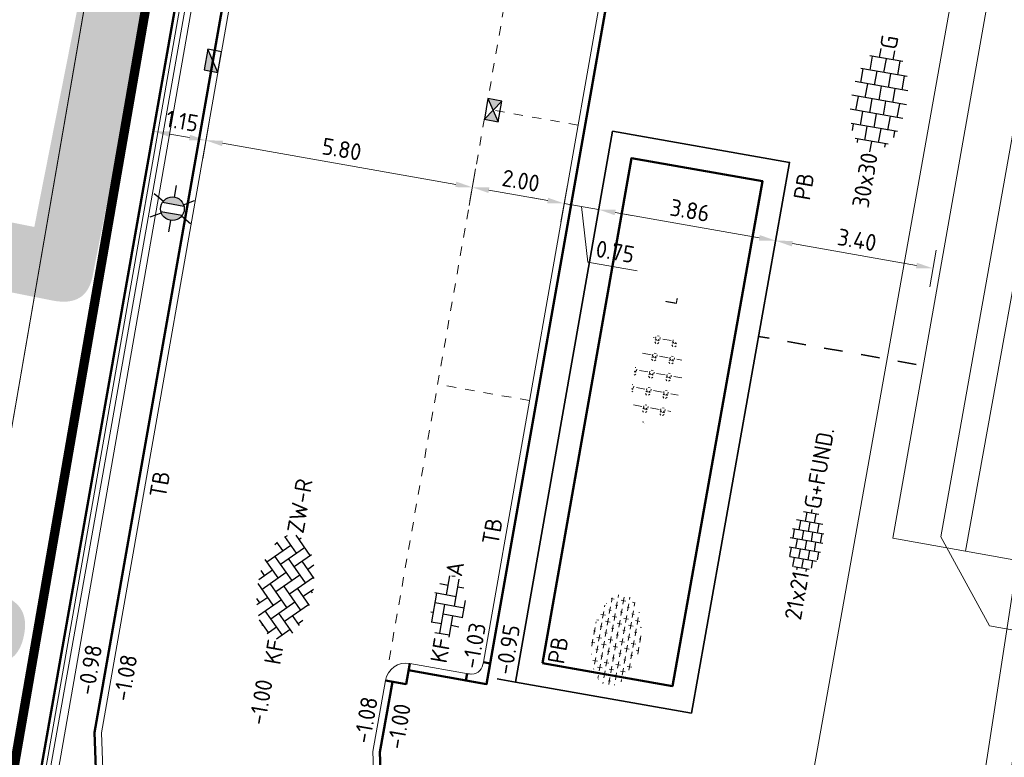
# Model space of a CAD drawing. Header units: metres. Extents: x 2514 to 227642, y 1683 to 852646.
# Tile 14 of 256: x 113521 to 113542, y 426357 to 426372. Entities that reach past the tile are written whole.
import ezdxf
from ezdxf.enums import TextEntityAlignment as Align
from ezdxf.lldxf.tags import DXFTag

# ---------------------------------------------------------------- set-up
doc = ezdxf.new("R2010")
doc.units = ezdxf.units.M
for name, pattern in [('VW-1-1_STREEP', [2, 1, -1]), ('XX-CENTER', [8, 5, -1, 1, -1]), ('ZZ-HIDDEN-SO', [4, 2, -2])]:
    doc.linetypes.add(name, pattern=pattern)
doc.layers.get('Defpoints').update_dxf_attribs({"color": 244, "lineweight": 35})
for name, color, linetype, lineweight in [('B-WE-GR-BEPLANTING_CULTUUR_HEESTERS-GV', 252, 'Continuous', 18), ('B-WE-GR-GROENVOORZIENING-GV', 252, 'Continuous', 18), ('B-WE-GR-HAAG-G', 94, 'GR-HAAG1', 13), ('B-WE-KG-GRENS_PERCEEL-GV', 252, 'KG-PERCEEL', 18), ('B-WE-OG-BEBOUWING_STRAATNAAM-T1000', 2, 'Continuous', 35), ('B-WE-VH-VERHARDING_OPEN-GV', 252, 'Continuous', 18), ('N-WE-GR-HEESTER-S', 94, 'Continuous', 13), ('N-WE-IE-MEUBILAIR_WEGMEUBILAIR_LICHTMAST-S', 7, 'Continuous', 25), ('N-WE-KG-WERKGRENS-G', 7, 'XX-CENTER', 35), ('N-WE-RI-HWA_KOLK-S', 150, 'Continuous', 25), ('N-WE-VH-KANTOPSLUITING-T18', 1, 'Continuous', 18), ('N-WE-VH-KANTOPSLUITING_ACHTERKANTBAND-G', 1, 'Continuous', 50), ('N-WE-VH-KANTOPSLUITING_HAVENBAND-G', 2, 'Continuous', 35), ('N-WE-VH-KANTOPSLUITING_OPSLUITBAND_100X200-G', 1, 'Continuous', 18), ('N-WE-VH-KANTOPSLUITING_TROTTOIRBAND_130 150-G', 2, 'Continuous', 13), ('N-WE-VH-M', 7, 'Continuous', 18), ('N-WE-VH-MATERIAALGRENS-G', 7, 'ZZ-HIDDEN-SO', 35), ('N-WE-VH-NAP-T18', 1, 'Continuous', 18), ('N-WE-VH-VERHARDING_BETONSTRAATSTEEN-S', 1, 'Continuous', 25), ('N-WE-VH-VERHARDING_STRAATBAKSTEEN-S', 1, 'Continuous', 5), ('N-WE-VH-VERHARDING_TEGEL-S', 1, 'Continuous', 25), ('N-WE-VW-MARKERING_LANGS_STREEP_11_010-G', 7, 'VW-1-1_STREEP', 13)]:
    doc.layers.add(name, color=color, linetype=linetype, lineweight=lineweight)
doc.layers.add('N-WE-GR-BEPLANTING_CULTUUR_BOSPLANTSOEN-S', color=7, linetype='Continuous', lineweight=13, true_color=0x009926)
doc.styles.add('ISO', font='NLCS-ISO.ttf')
doc.styles.add('NLCS-ISO', font='NLCS-ISO.ttf', dxfattribs={"height": 1.8})
doc.styles.add('NLCS-ISO-M200-T18', font='NLCS-ISO.ttf', dxfattribs={"height": 0.36})
doc.styles.add('NLCS-ISO-M200-T35', font='NLCS-ISO.ttf', dxfattribs={"height": 0.7000000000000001})
doc.styles.get("Standard").update_dxf_attribs({"font": 'romans'})
doc.linetypes.add('GR-HAAG1', pattern='A,6,[176,NLCS.SHX,S=0.125,R=0,X=0,Y=0],-2', length=8)
tags = doc.linetypes.add('KG-PERCEEL', pattern='A,5.5,-2,["P",Standard,S=1.8,R=0,X=-0.5,Y=-0.9],-2,5.5,-2,[5,NLCS.SHX,S=0.75,R=0,X=0,Y=0],-2', length=19).pattern_tags.tags
tags[6] = DXFTag(74, 10)
doc.dimstyles.new('NLCS-M200-T18-PIJL_L2_H1', dxfattribs={"dimscale": 0.2, "dimtxt": 2.5, "dimasz": 1.8, "dimexe": 2, "dimexo": 2, "dimgap": 0.7, "dimtad": 1, "dimzin": 0, "dimdsep": 46, "dimtxsty": 'NLCS-ISO-M200-T18', "dimcen": 0, "dimdle": 2, "dimclrd": 256, "dimclre": 256, "dimclrt": 1, "dimadec": 1, "dimazin": 0, "dimtfac": 1, "dimtdec": 3, "dimtofl": 0, "dimtmove": 0, "dimatfit": 3, "dimfxl": 2, "dimfxlon": 1, "dimtfillclr": 256, "dimtolj": 1, "dimtzin": 0, "dimlwd": -1, "dimlwe": -1, "dimarcsym": 0})

# ---------------------------------------------------------------- blocks, each defined once
blk = doc.blocks.new('SVH-BSS_KEIFORMAAT_KEPER-SO')
at = {"ltscale": 0.1}
for p, q in [((-3.597206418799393, 2.112282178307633), (-1.484924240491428, -2.747801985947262e-13)), ((-2.477046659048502, 2.477046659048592), (-1.484924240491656, 1.484924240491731)), ((-2.227386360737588, 0.7424621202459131), (-0.2128896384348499, 2.756958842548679)), ((-2.227386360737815, 2.227386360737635), (-1.846044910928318, 2.608727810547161)), ((-0.7424621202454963, 2.227386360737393), (1.484924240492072, -2.321476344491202e-13)), ((0.2160084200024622, 2.753840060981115), (1.484924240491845, 1.484924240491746)), ((0.742462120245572, 2.227386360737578), (1.196639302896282, 2.681563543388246)), ((0.7424621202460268, 0.7424621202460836), (2.445993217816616, 2.445993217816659)), ((2.227386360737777, 2.22738636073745), (4.454772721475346, -1.753042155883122e-13)), ((-5.197234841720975, 0.7424621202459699), (-4.025666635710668, 1.914030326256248)), ((-5.197234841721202, -0.7424621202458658), (-2.969848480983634, 1.48492424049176)), ((-4.564991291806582, 1.595142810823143), (-4.454772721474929, 1.484924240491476)), ((-2.227386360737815, -0.7424621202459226), (-2.463584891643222e-13, 1.484924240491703)), ((0.7424621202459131, -0.7424621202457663), (2.969848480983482, 1.48492424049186)), ((3.7123106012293, 0.7424621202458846), (4.50164561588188, 1.531797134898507)), ((4.221158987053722, 1.718537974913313), (4.45477272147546, 1.484924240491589)), ((-5.336050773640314, 0.881278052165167), (-4.454772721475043, -7.582823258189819e-14)), ((-4.812064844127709, -1.842216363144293), (-2.969848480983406, 3.785860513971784e-14)), ((-3.712310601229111, 0.7424621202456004), (-1.484924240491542, -1.484924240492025)), ((-2.227386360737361, -2.227386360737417), (2.083888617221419e-13, 2.083888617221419e-13)), ((-0.7424621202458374, 0.7424621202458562), (1.484924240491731, -1.48492424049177)), ((0.7424621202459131, -2.227386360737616), (2.969848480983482, 9.43689570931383e-15)), ((2.227386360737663, 0.7424621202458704), (4.454772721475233, -1.484924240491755)), ((3.7123106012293, -0.7424621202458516), (5.246882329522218, 0.7921096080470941)), ((5.197234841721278, 0.7424621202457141), (5.392160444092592, 0.5475365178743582)), ((-5.734817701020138, -0.2048792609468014), (-4.454772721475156, -1.484924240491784)), ((-3.712310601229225, -0.742462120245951), (-1.484924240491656, -2.969848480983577)), ((-0.74246212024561, -0.74246212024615), (1.484924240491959, -2.969848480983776)), ((2.227386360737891, -0.7424621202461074), (3.843627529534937, -2.358703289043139)), ((3.712310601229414, -2.227386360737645), (5.574234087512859, -0.3654628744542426)), ((5.197234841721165, -0.7424621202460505), (5.40549668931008, -0.950723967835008)), ((-3.894231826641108, -2.40930758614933), (-2.969848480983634, -1.484924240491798)), ((-1.594092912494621, -3.079017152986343), (9.470202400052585e-14, -1.484924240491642)), ((1.364972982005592, -3.089799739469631), (2.969848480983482, -1.484924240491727)), ((-3.712310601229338, -2.227386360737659), (-3.270758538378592, -2.668938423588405)), ((-0.7424621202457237, -2.227386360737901), (0.2141389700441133, -3.18398745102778)), ((-0.2171522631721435, -3.18700074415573), (9.470202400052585e-14, -2.969848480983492)), ((2.22738636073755, -2.227386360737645), (2.78091825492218, -2.780918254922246))]:
    blk.add_line(p, q, dxfattribs=at)
at = {"style": 'NLCS-ISO'}
blk.add_attdef('FORMAAT', text='', height=1.8, dxfattribs=at).set_placement((-5.834817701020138, -0.2150483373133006), align=Align.MIDDLE_RIGHT)
blk.add_attdef('KLEUR', text='', height=1.8, dxfattribs=at).set_placement((5.824648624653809, -0.2150483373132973), align=Align.MIDDLE_LEFT)
at = {"style": 'NLCS-ISO', "flags": 1}
blk.add_attdef('FUNCTIE', text='', height=1.8, dxfattribs=at).set_placement((0.1159930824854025, -3.584775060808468), align=Align.MIDDLE_CENTER)
blk = doc.blocks.new('SVH-TEGEL_300X300_DUN_HALFST-SO')
for p, q in [((-3.698147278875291, 2.25), (-2.999999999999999, 2.25)), ((-2.999999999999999, -2.520600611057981), (-2.999999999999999, 2.520600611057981)), ((-1.499999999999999, -2.866499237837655), (-1.499999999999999, 2.866499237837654)), ((-1.499999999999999, 2.25), (0, 2.25)), ((1.110223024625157e-15, -2.972868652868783), (1.110223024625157e-15, 2.972868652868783)), ((1.500000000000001, -2.866499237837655), (1.500000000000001, 2.866499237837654)), ((1.5, 2.25), (3, 2.25)), ((3, -2.520600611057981), (3, 2.520600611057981)), ((-4.885117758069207, 1.5), (-4.499999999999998, 1.5)), ((-4.499999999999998, -1.80215890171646), (-4.499999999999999, 1.80215890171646)), ((-2.999999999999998, 1.5), (-1.499999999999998, 1.5)), ((2.220446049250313e-15, 1.5), (1.500000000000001, 1.5)), ((3.000000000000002, 1.5), (4.500000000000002, 1.5)), ((4.500000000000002, -1.80215890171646), (4.5, 1.80215890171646)), ((-5.658165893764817, 0), (-4.5, 0)), ((-4.499999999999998, 0.7500000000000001), (-2.999999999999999, 0.7500000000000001)), ((-2.999999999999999, 0), (-1.499999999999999, 0)), ((-1.499999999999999, 0.7500000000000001), (1.110223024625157e-15, 0.7500000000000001)), ((0, 0), (1.500000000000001, 0)), ((1.500000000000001, 0.7500000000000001), (3, 0.7500000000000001)), ((3, 0), (4.500000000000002, 0)), ((4.500000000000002, 0.7500000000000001), (5.47514610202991, 0.7500000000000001)), ((-4.5, -0.7500000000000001), (-3, -0.7500000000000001)), ((-1.5, -0.7500000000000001), (0, -0.7500000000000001)), ((1.499999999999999, -0.7500000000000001), (3, -0.7500000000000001)), ((4.5, -0.7500000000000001), (5.47514610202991, -0.7500000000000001)), ((-4.885117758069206, -1.5), (-4.5, -1.5)), ((-2.999999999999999, -1.5), (-1.499999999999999, -1.5)), ((1.110223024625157e-15, -1.5), (1.500000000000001, -1.5)), ((3, -1.5), (4.500000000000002, -1.5)), ((-3.69814727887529, -2.25), (-2.999999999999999, -2.25)), ((-1.499999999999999, -2.25), (1.110223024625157e-15, -2.25)), ((1.500000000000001, -2.25), (3, -2.25))]:
    blk.add_line(p, q)
at = {"style": 'NLCS-ISO'}
blk.add_attdef('FORMAAT', text='', height=1.8, dxfattribs=at).set_placement((-5.758165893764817, 0), align=Align.MIDDLE_RIGHT)
blk.add_attdef('KLEUR', text='', height=1.8, dxfattribs=at).set_placement((5.57514610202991, 0), align=Align.MIDDLE_LEFT)
at = {"style": 'NLCS-ISO', "flags": 1}
blk.add_attdef('FUNCTIE', text='', height=1.8, dxfattribs=at).set_placement((0.1159930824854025, -3.584775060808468), align=Align.MIDDLE_CENTER)
blk = doc.blocks.new('SGR-BOSPLANTSOEN-SO')
at = {"ltscale": 0.1}
h = blk.add_hatch(dxfattribs=at)
h.set_pattern_fill('GR-BOSPLANTSOEN', color=256, scale=0.25, style=0, pattern_type=2)
h.set_pattern_definition([(0, (-1.980358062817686, -1.040504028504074), (0.25, 0.25), [0.3, -0.2]), (90, (-1.830358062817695, -1.140504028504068), (-1, 6.123233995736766e-17), [0.2, -0.3]), (90, (-1.580358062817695, -0.8905040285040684), (-1, 6.123233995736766e-17), [0.2, -0.3]), (90, (-1.330358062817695, -1.090504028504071), (-1, 6.123233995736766e-17), [0.1, -0.4]), (90, (-1.080358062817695, -0.8405040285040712), (-1, 6.123233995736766e-17), [0.1, -0.4])])
edge = h.paths.add_edge_path()
edge.add_ellipse((0, 0), major_axis=(1.980358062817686, 0), ratio=0.5254120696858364, start_angle=0, end_angle=360, ccw=False)
at = {"ltscale": 0.1, "style": 'NLCS-ISO'}
blk.add_attdef('TYPE', text='', height=0.5, dxfattribs=at).set_placement((3.470943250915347, -0.01606055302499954), align=Align.MIDDLE_CENTER)
blk = doc.blocks.new('SGR-HEESTERS-SO')
at = {"ltscale": 0.1}
h = blk.add_hatch(dxfattribs=at)
h.set_pattern_fill('GR-HEESTERS', color=256, scale=0.1, style=0, pattern_type=2)
h.set_pattern_definition([(0, (-2.018678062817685, -1.134114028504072), (0, 0.75), [0.07663900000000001, -0.6733610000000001]), (45, (-1.942038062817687, -1.134114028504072), (4.440892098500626e-17, 0.7499998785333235), [0.078192, -0.9824680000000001]), (90, (-1.886748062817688, -1.078824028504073), (-0.75, 4.592425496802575e-17), [0.07663900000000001, -0.6733610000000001]), (135, (-1.886748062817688, -1.002184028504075), (-0.7499998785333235, 4.440892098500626e-17), [0.078192, -0.9824680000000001]), (180, (-1.942038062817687, -0.9468940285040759), (-9.184850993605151e-17, -0.75), [0.07663900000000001, -0.6733610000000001]), (225, (-2.018678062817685, -0.9468940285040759), (-1.332267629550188e-16, -0.7499998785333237), [0.078192, -0.9824680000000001]), (270, (-2.073968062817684, -1.002184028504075), (0.75, -1.377727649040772e-16), [0.07663900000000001, -0.6733610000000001]), (315, (-2.073968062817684, -1.078824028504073), (0.7499998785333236, -1.776356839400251e-16), [0.078192, -0.9824680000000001]), (90, (-1.980358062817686, -1.227004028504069), (-0.75, 4.592425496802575e-17), [0.3744400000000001, -0.37546])])
edge = h.paths.add_edge_path()
edge.add_ellipse((0, 0), major_axis=(1.980358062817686, 0), ratio=0.5254120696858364, start_angle=0, end_angle=360, ccw=False)
at = {"ltscale": 0.1, "style": 'NLCS-ISO'}
blk.add_attdef('TYPE', text='', height=0.5, dxfattribs=at).set_placement((3.470943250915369, -0.01606055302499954), align=Align.MIDDLE_CENTER)
blk = doc.blocks.new('SVH-BSS_KEIFORMAAT_ELLEBOOG_KL-SO-flat-2')
at = {"layer": 'N-WE-VH-VERHARDING_BETONSTRAATSTEEN-S', "ltscale": 0.2}
for p, q in [((-0.03160158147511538, 0.2651760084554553), (0.03907270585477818, 0.6665453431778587)), ((0.08225017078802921, 0.6715900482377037), (0.1520953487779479, 0.6592915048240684)), ((-0.1772625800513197, 0.5040551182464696), (0.004815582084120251, 0.4719942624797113)), ((0.138799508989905, 0.02194059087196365), (0.2403075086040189, 0.5984189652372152)), ((0.2116338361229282, 0.4355770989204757), (0.3387737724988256, 0.4131899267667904)), ((-0.3476713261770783, -0.3188615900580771), (-0.2384198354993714, 0.3015931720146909)), ((-0.284109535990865, 0.3096383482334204), (0.1752166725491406, 0.2287588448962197)), ((-0.274836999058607, 0.09477491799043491), (0.345617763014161, -0.01447657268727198)), ((-0.1772702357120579, -0.5620970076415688), (-0.06801874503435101, 0.05835775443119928)), ((0.3092005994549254, -0.221294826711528), (0.3735629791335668, 0.1442282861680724)), ((-0.3725019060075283, -0.1012586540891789), (-0.3112541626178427, -0.1120433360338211)), ((-0.1044359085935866, -0.1484604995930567), (0.3155101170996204, -0.2224058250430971)), ((0.02144897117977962, -0.6445098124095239), (0.1023823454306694, -0.1848776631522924)), ((-0.3607128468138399, -0.3165652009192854), (-0.1408530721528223, -0.3552787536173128)), ((0.06596518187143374, -0.3916959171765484), (0.2308867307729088, -0.4207357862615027)), ((-0.2819009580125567, -0.5436733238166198), (0.02954801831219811, -0.5985141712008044))]:
    blk.add_line(p, q, dxfattribs=at)
at = {"layer": 'N-WE-VH-VERHARDING_BETONSTRAATSTEEN-S', "style": 'NLCS-ISO'}
blk.add_attdef('KLEUR', text='', height=0.3600000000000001, rotation=80.01356215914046, dxfattribs=at).set_placement((0.1177453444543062, 0.6686925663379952), align=Align.MIDDLE_LEFT)
at = {"layer": 'N-WE-VH-VERHARDING_BETONSTRAATSTEEN-S', "style": 'NLCS-ISO', "flags": 1}
blk.add_attdef('FUNCTIE', text='', height=0.3600000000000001, rotation=80.01356215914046, dxfattribs=at).set_placement((0.7101152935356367, -0.1014836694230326), align=Align.MIDDLE_CENTER)
at = {"layer": 'N-WE-VH-VERHARDING_BETONSTRAATSTEEN-S', "style": 'NLCS-ISO'}
blk.add_attdef('FORMAAT', text='', height=0.3600000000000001, rotation=80.01356215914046, dxfattribs=at).set_placement((-0.1177453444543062, -0.6686925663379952), align=Align.MIDDLE_RIGHT)
blk = doc.blocks.new('*D333')
at = {"layer": 'Defpoints', "color": 0, "transparency": 16777216}
for p in [(113531.3189453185, 426372.3849478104), (113533.2886429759, 426372.0381176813), (113532.6596469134, 426368.4659595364)]:
    blk.add_point(p, dxfattribs=at)
at = {"layer": 'N-WE-VH-M', "transparency": 16777216}
for p, q in [((113530.7593152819, 426369.206729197), (113530.6205832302, 426368.4188501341)), ((113531.0444948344, 426368.7503602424), (113532.3051013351, 426368.5283889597)), ((113532.7290129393, 426368.8598990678), (113532.5902808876, 426368.0720200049))]:
    blk.add_line(p, q, dxfattribs=at)
for points in [[(113531.0548997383, 426368.8094511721), (113531.0340899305, 426368.6912693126), (113530.6899492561, 426368.8127896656)], [(113532.315506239, 426368.5874798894), (113532.2946964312, 426368.46929803), (113532.6596469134, 426368.4659595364)]]:
    blk.add_solid(points, dxfattribs=at)
at = {"layer": 'N-WE-VH-M', "color": 1, "transparency": 16777216, "insert": (113531.7302909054, 426368.9545262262), "char_height": 0.36, "attachment_point": 5, "rotation": 350.01356215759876, "style": 'NLCS-ISO-M200-T18'}
blk.add_mtext('\\A1;2.00', dxfattribs=at)
blk = doc.blocks.new('*D334')
at = {"layer": 'Defpoints', "color": 0, "transparency": 16777216}
for p in [(113525.2959250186, 426371.6235900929), (113530.9859619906, 426370.4938881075), (113524.9780884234, 426369.8185508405)]:
    blk.add_point(p, dxfattribs=at)
at = {"layer": 'N-WE-VH-M', "transparency": 16777216}
for p, q in [((113525.0474544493, 426370.212490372), (113524.9087223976, 426369.424611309)), ((113530.3354036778, 426368.8752190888), (113525.3326340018, 426369.7561214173)), ((113530.7593152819, 426369.206729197), (113530.6205832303, 426368.418850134))]:
    blk.add_line(p, q, dxfattribs=at)
for points in [[(113525.3430389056, 426369.815212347), (113525.3222290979, 426369.6970304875), (113524.9780884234, 426369.8185508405)], [(113530.3458085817, 426368.9343100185), (113530.3249987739, 426368.8161281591), (113530.6899492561, 426368.8127896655)]]:
    blk.add_solid(points, dxfattribs=at)
at = {"layer": 'N-WE-VH-M', "color": 1, "transparency": 16777216, "insert": (113527.8895116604, 426369.6308218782), "char_height": 0.36, "attachment_point": 5, "rotation": 350.01356215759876, "style": 'NLCS-ISO-M200-T18'}
blk.add_mtext('\\A1;5.80', dxfattribs=at)
blk = doc.blocks.new('*D335')
at = {"layer": 'Defpoints', "color": 0, "transparency": 16777216}
for p in [(113524.1403650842, 426371.6924892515), (113525.274101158, 426371.4996492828), (113523.8455122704, 426370.0179781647)]:
    blk.add_point(p, dxfattribs=at)
at = {"layer": 'N-WE-VH-M', "transparency": 16777216}
for p, q in [((113523.9148782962, 426370.4119176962), (113523.7761462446, 426369.6240386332)), ((113525.0474544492, 426370.2124903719), (113524.9087223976, 426369.4246113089)), ((113524.6235428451, 426369.8809802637), (113524.2000578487, 426369.9555487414))]:
    blk.add_line(p, q, dxfattribs=at)
for points in [[(113524.2104627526, 426370.0146396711), (113524.1896529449, 426369.8964578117), (113523.8455122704, 426370.0179781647)], [(113524.633947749, 426369.9400711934), (113524.6131379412, 426369.821889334), (113524.9780884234, 426369.8185508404)]]:
    blk.add_solid(points, dxfattribs=at)
at = {"layer": 'N-WE-VH-M', "color": 1, "transparency": 16777216, "insert": (113524.4672931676, 426370.2334161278), "char_height": 0.36, "attachment_point": 5, "rotation": 350.01356215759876, "style": 'NLCS-ISO-M200-T18'}
blk.add_mtext('\\A1;1.15', dxfattribs=at)
blk = doc.blocks.new('*D336')
at = {"layer": 'Defpoints', "color": 0, "transparency": 16777216}
for p in [(113533.2886429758, 426372.0381176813), (113533.6942962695, 426370.0169966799), (113533.398283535, 426368.335898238)]:
    blk.add_point(p, dxfattribs=at)
at = {"layer": 'N-WE-VH-M', "transparency": 16777216}
for p, q in [((113532.7290129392, 426368.8598990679), (113532.5902808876, 426368.072020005)), ((113532.3051013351, 426368.5283889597), (113531.9505557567, 426368.590818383)), ((113533.4676495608, 426368.7298377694), (113533.3289175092, 426367.9419587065)), ((113532.6596469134, 426368.4659595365), (113533.398283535, 426368.335898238)), ((113532.6596469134, 426368.4659595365), (113533.398283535, 426368.335898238)), ((113533.0289652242, 426368.4009288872), (113533.1693107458, 426367.2085245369)), ((113533.7528291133, 426368.2734688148), (113534.1073746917, 426368.2110393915)), ((113533.1693107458, 426367.2085245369), (113534.2250686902, 426367.0226235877))]:
    blk.add_line(p, q, dxfattribs=at)
for points in [[(113532.3155062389, 426368.5874798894), (113532.2946964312, 426368.46929803), (113532.6596469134, 426368.4659595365)], [(113533.7632340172, 426368.3325597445), (113533.7424242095, 426368.214377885), (113533.398283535, 426368.335898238)]]:
    blk.add_solid(points, dxfattribs=at)
at = {"layer": 'N-WE-VH-M', "color": 1, "transparency": 16777216, "insert": (113533.7526825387, 426367.4307256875), "char_height": 0.36, "attachment_point": 5, "rotation": 350.01356215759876, "style": 'NLCS-ISO-M200-T18'}
blk.add_mtext('\\A1;0.75', dxfattribs=at)
blk = doc.blocks.new('*D337')
at = {"layer": 'Defpoints', "color": 0, "transparency": 16777216}
for p in [(113533.6942962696, 426370.0169966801), (113537.4938177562, 426369.3479035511), (113537.1978156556, 426367.6668655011)]:
    blk.add_point(p, dxfattribs=at)
at = {"layer": 'N-WE-VH-M', "transparency": 16777216}
for p, q in [((113533.467649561, 426368.7298377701), (113533.3289175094, 426367.9419587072)), ((113533.7528291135, 426368.2734688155), (113536.8432700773, 426367.7292949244)), ((113537.2671816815, 426368.0608050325), (113537.1284496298, 426367.2729259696))]:
    blk.add_line(p, q, dxfattribs=at)
for points in [[(113533.7632340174, 426368.3325597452), (113533.7424242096, 426368.2143778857), (113533.3982835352, 426368.3358982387)], [(113536.8536749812, 426367.788385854), (113536.8328651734, 426367.6702039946), (113537.1978156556, 426367.6668655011)]]:
    blk.add_solid(points, dxfattribs=at)
at = {"layer": 'N-WE-VH-M', "color": 1, "transparency": 16777216, "insert": (113535.3535424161, 426368.3165334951), "char_height": 0.36, "attachment_point": 5, "rotation": 350.01356215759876, "style": 'NLCS-ISO-M200-T18'}
blk.add_mtext('\\A1;3.86', dxfattribs=at)
blk = doc.blocks.new('*D622')
at = {"layer": 'Defpoints', "color": 0, "transparency": 16777216}
for p in [(113537.4938177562, 426369.3479035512), (113540.8576869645, 426368.7197767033), (113540.5676687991, 426367.0727222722)]:
    blk.add_point(p, dxfattribs=at)
at = {"layer": 'N-WE-VH-M', "transparency": 16777216}
for p, q in [((113537.2670502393, 426368.060058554), (113537.1283181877, 426367.2721794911)), ((113537.5522297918, 426367.6036895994), (113540.2131232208, 426367.1351516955)), ((113540.6370348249, 426367.4666618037), (113540.4983027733, 426366.6787827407))]:
    blk.add_line(p, q, dxfattribs=at)
for points in [[(113537.5626346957, 426367.6627805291), (113537.5418248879, 426367.5445986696), (113537.1976842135, 426367.6661190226)], [(113540.2235281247, 426367.1942426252), (113540.2027183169, 426367.0760607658), (113540.5676687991, 426367.0727222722)]]:
    blk.add_solid(points, dxfattribs=at)
at = {"layer": 'N-WE-VH-M', "color": 1, "transparency": 16777216, "insert": (113538.938169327, 426367.6845722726), "char_height": 0.36, "attachment_point": 5, "rotation": 350.01356215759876, "style": 'NLCS-ISO-M200-T18'}
blk.add_mtext('\\A1;3.40', dxfattribs=at)
blk = doc.blocks.new('N-SRI-KOLK_STRAAT_450X300-SO')
h = blk.add_hatch(color=256)
h.dxf.hatch_style = 1
h.paths.add_polyline_path([(-7.122080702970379e-14, 0.7499999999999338), (-1.125000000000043, 1.49999999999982), (-1.125000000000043, 4.75175454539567e-14)])
h.paths.add_polyline_path([(1.1249999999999, 1.49999999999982), (-7.122080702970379e-14, 0.7499999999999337), (1.1249999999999, 4.75175454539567e-14)])
for p, q in [((-1.125000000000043, 4.75175454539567e-14), (1.1249999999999, 1.49999999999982)), ((1.1249999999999, 4.75175454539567e-14), (-1.125000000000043, 1.49999999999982))]:
    blk.add_line(p, q)
at = {"flags": 128}
blk.add_lwpolyline([(-1.125000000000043, 4.75175454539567e-14), (1.1249999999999, 4.75175454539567e-14), (1.1249999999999, 1.49999999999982), (-1.125000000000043, 1.49999999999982)], close=True, dxfattribs=at)
blk = doc.blocks.new('N-SRI-KOLK_TROTTOIR-SO')
blk.add_hatch(color=256).paths.add_polyline_path([(1.125000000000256, 1.499999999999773), (-1.124999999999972, 1.499999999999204), (-1.124999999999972, 5.684341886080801e-13)])
blk.add_line((-1.124999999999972, 0), (1.124999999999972, 1.499999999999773))
at = {"flags": 128}
blk.add_lwpolyline([(-1.124999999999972, 0), (1.124999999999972, 0), (1.124999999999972, 1.499999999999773), (-1.124999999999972, 1.499999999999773)], close=True, dxfattribs=at)
blk = doc.blocks.new('hoekblok inw. 25')
at = {"layer": 'N-WE-VH-KANTOPSLUITING_ACHTERKANTBAND-G', "ltscale": 0.2, "flags": 128}
blk.add_lwpolyline([(-0.4500000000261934, 0.150000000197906), (-0.4499999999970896, 1.164153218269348e-10), (-1.455191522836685e-11, 5.820766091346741e-11), (-1.455191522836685e-11, 0.4500000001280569), (-0.1500000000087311, 0.4500000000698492)], dxfattribs=at)
at = {"layer": 'N-WE-VH-KANTOPSLUITING_TROTTOIRBAND_130 150-G', "ltscale": 0.2, "flags": 128}
blk.add_lwpolyline([(-0.1500000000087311, 0.4500000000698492), (-0.150000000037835, 0.400000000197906, -0.4142135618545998), (-0.4000000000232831, 0.150000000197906), (-0.4500000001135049, 0.1500000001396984)], format="xyb", dxfattribs=at)
blk = doc.blocks.new('N-SIE-WEG_LICHTMAST-SO')
h = blk.add_hatch(color=256)
h.paths.add_polyline_path([(1.162672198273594, 0.5, 0.6585046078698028), (-1.162672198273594, 0.5)])
h.paths.add_polyline_path([(-1.162672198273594, -0.5, 0.6585046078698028), (1.162672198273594, -0.5)])
at = {"flags": 128}
for points in [[(8.349587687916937e-10, 1.265625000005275), (1.669846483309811e-09, 2.53125000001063)], [(-2.192125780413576, 1.265625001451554), (-1.096064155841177, 0.6328125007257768)], [(1.096064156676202, 0.6328124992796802), (2.192125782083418, 1.26562499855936)], [(-1.162672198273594, 0.5), (1.162672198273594, 0.5)], [(-2.192125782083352, -1.26562499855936), (-1.096064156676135, -0.6328124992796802)], [(-1.162672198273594, -0.5), (1.162672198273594, -0.5)], [(2.192125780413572, -1.265625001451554), (1.096064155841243, -0.6328125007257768)], [(-8.349587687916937e-10, -1.265625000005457), (-1.669775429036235e-09, -2.53125000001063)]]:
    blk.add_lwpolyline(points, dxfattribs=at)
at = {"ltscale": 0.5}
blk.add_circle((0, 0), 1.265625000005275, dxfattribs=at)
at = {"style": 'NLCS-ISO'}
blk.add_attdef('TYPE', text='', height=1.8, dxfattribs=at).set_placement((1.669846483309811e-09, 2.53125000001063), align=Align.BOTTOM_CENTER)
blk = doc.blocks.new('SVH-TEGEL_200X200_HALFST_KL-SO')
for p, q in [((-1.000000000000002, 1.5), (-2.000000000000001, 1.5)), ((-2, -1.441329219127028), (-2, 1.441329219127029)), ((-1, -1.70458307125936), (-1, 1.70458307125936)), ((-3.05311331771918e-16, -1.78372119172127), (-1.387778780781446e-16, 1.78372119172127)), ((0.9999999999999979, 1.5), (-1.054711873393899e-15, 1.5)), ((0.9999999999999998, -1.704583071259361), (0.9999999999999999, 1.70458307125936)), ((2, -1.441329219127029), (2, 1.441329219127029)), ((-3.000000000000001, 0.5000000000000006), (-3.25879357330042, 0.5000000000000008)), ((-2.000000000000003, 1), (-3.000000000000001, 1.000000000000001)), ((-3.000000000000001, -0.8349495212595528), (-3.000000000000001, 0.8349495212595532)), ((-2, 2.447365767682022e-16), (-3, 9.110996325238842e-16)), ((-1.000000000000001, 0.5000000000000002), (-2.000000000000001, 0.5000000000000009)), ((-2.164934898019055e-15, 1), (-1.000000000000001, 1.000000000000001)), ((5.551115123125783e-17, -1.927830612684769e-19), (-1, 6.661702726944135e-16)), ((0.999999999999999, 0.4999999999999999), (-1.054711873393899e-15, 0.5000000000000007)), ((1.999999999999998, 0.9999999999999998), (0.999999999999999, 1)), ((2, -2.451221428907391e-16), (1, 4.212409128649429e-16)), ((2.999999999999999, 0.4999999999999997), (1.999999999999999, 0.5000000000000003)), ((3, -0.8349495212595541), (3, 0.8349495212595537)), ((3.39489953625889, -8.683490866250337e-17), (3, 1.763115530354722e-16)), ((-3.000000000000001, -0.4999999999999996), (-3.258793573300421, -0.4999999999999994)), ((-2.000000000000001, -0.9999999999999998), (-2.811212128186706, -0.9999999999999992)), ((-1.000000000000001, -0.4999999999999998), (-2, -0.4999999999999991)), ((-1.054711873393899e-15, -1), (-1, -0.9999999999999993)), ((0.999999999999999, -0.5000000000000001), (5.551115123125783e-17, -0.4999999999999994)), ((1.999999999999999, -1), (1, -0.9999999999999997)), ((2.999999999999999, -0.5000000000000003), (2, -0.4999999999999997)), ((-1, -1.500000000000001), (-1.837083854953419, -1.5)), ((1, -1.500000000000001), (5.551115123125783e-17, -1.5))]:
    blk.add_line(p, q)
at = {"style": 'NLCS-ISO'}
blk.add_attdef('FORMAAT', text='', height=1.8, dxfattribs=at).set_placement((-3.358793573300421, 1.771663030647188e-16), align=Align.MIDDLE_RIGHT)
blk.add_attdef('KLEUR', text='', height=1.8, dxfattribs=at).set_placement((3.49489953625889, -8.683490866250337e-17), align=Align.MIDDLE_LEFT)
at = {"style": 'NLCS-ISO', "flags": 1}
blk.add_attdef('FUNCTIE', text='', height=1.8, dxfattribs=at).set_placement((0.1159930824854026, -3.584775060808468), align=Align.MIDDLE_CENTER)

msp = doc.modelspace()

# ---------------------------------------------------------------- linework, layer by layer
at = {"layer": 'B-WE-GR-BEPLANTING_CULTUUR_HEESTERS-GV'}
msp.add_lwpolyline([(113514.7681560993, 426318.4663807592), (113514.8810000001, 426318.4480000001), (113522.9150000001, 426363.5050000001), (113526.0030000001, 426380.9980000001), (113533.8380000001, 426424.2740000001), (113533.8986221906, 426424.6089121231)], dxfattribs=at)
at = {"layer": 'B-WE-GR-GROENVOORZIENING-GV'}
msp.add_lwpolyline([(113545.8090000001, 426380.7190000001), (113544.8510000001, 426380.8910000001), (113541.2620000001, 426361.0100000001), (113542.3790000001, 426360.8040000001), (113541.3340000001, 426354.0330000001), (113547.0780000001, 426353.1120000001), (113549.0540000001, 426364.1360000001), (113543.0300000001, 426365.2160000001)], close=True, dxfattribs=at)
at = {"layer": 'B-WE-GR-HAAG-G'}
msp.add_lwpolyline([(113513.3300000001, 426320.3840000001), (113525.1140000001, 426388.5460000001), (113531.7010000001, 426422.2210000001), (113531.5610000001, 426424.0650000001), (113535.3960000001, 426445.2290000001), (113536.0940000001, 426448.3990000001), (113537.2900000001, 426453.2260000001), (113538.7980000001, 426456.5250000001), (113541.3470000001, 426461.3780000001)], dxfattribs=at)
at = {"layer": 'B-WE-KG-GRENS_PERCEEL-GV', "ltscale": 0.2}
for points in [[(113533.4890000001, 426434.7030000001), (113533.1850000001, 426433.0290000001), (113531.5610000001, 426424.0650000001), (113525.4630000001, 426390.4690000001), (113525.1140000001, 426388.5460000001), (113525.1110000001, 426388.5300000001), (113517.7740000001, 426346.0910000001), (113517.4490000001, 426344.2080000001), (113510.7410000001, 426305.4090000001)], [(113521.0880000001, 426265.9420000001), (113535.9190000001, 426353.1360000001), (113537.4010000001, 426352.8860000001), (113547.7740000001, 426411.0260000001), (113531.8630000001, 426413.8170000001), (113512.5950000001, 426303.6350000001), (113515.1420000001, 426303.0950000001), (113508.2580000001, 426264.4700000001), (113521.4700000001, 426262.1560000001), (113523.7930000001, 426261.6780000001)]]:
    msp.add_lwpolyline(points, dxfattribs=at)
msp.add_lwpolyline([(113551.0490000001, 426410.4520000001), (113549.2800000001, 426409.2140000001), (113540.7340000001, 426361.3160000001), (113541.7760000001, 426359.4030000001), (113560.0260000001, 426356.1600000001), (113569.0170000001, 426407.3010000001)], close=True, dxfattribs=at)
at = {"layer": 'B-WE-VH-VERHARDING_OPEN-GV'}
msp.add_lwpolyline([(113545.5370000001, 426388.1580000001), (113544.1360000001, 426388.4050000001), (113543.1190000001, 426382.9260000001), (113543.5150000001, 426382.8520000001), (113539.7090000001, 426361.2830000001), (113541.2620000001, 426361.0100000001), (113544.8510000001, 426380.8910000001), (113545.8090000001, 426380.7190000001), (113547.0940000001, 426387.8840000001)], close=True, dxfattribs=at)
at = {"layer": 'N-WE-KG-WERKGRENS-G', "ltscale": 0.5, "const_width": 0.2, "flags": 128}
msp.add_lwpolyline([(113539.652279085, 426425.5412106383), (113533.0340909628, 426426.5791235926), (113512.9782457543, 426310.8847958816), (113509.1064324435, 426305.0945293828), (113507.0385492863, 426292.7302907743), (113504.7284924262, 426279.3961117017), (113497.9494003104, 426267.3921159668), (113491.7208633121, 426263.9048379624), (113496.1355920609, 426256.3650487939), (113502.4347103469, 426260.0533347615, -0.182231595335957), (113509.8381920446, 426261.3180978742, -0.1265435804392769), (113516.6420836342, 426258.0895188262), (113523.8278889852, 426262.8288429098), (113521.6679732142, 426266.1037264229), (113525.9803435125, 426265.333951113), (113539.2905981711, 426339.571103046), (113541.8631476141, 426353.1057901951), (113543.7162205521, 426365.7201010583), (113550.1777698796, 426401.9050045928), (113551.5469573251, 426409.7795206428), (113574.5526975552, 426405.7343493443), (113573.156648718, 426397.5063470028), (113607.197894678, 426391.5727975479), (113606.9142502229, 426389.9455067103), (113619.1620951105, 426387.8447471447), (113613.6087416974, 426356.274736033), (113601.1821113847, 426358.275508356), (113600.8450975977, 426356.1823437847), (113597.954214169, 426356.6477957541), (113593.5617591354, 426350.5466004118), (113574.969947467, 426354.0026656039), (113574.3273543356, 426350.5458527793), (113615.6336975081, 426343.6905546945), (113593.5702554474, 426263.6985742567, 0.3569730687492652), (113596.5830726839, 426256.8902831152), (113595.2709839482, 426248.6984516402), (113599.4871594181, 426248.0231452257), (113601.0536825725, 426254.867526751), (113602.7197240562, 426255.8687238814), (113636.9005713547, 426249.8431640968), (113711.2389803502, 426237.2511108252), (113711.0777687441, 426236.3496679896), (113716.5261442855, 426235.5332054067), (113716.6852635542, 426236.5950318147), (113718.511701, 426236.321332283), (113734.1034403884, 426277.3534650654), (113735.8654120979, 426278.6174472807), (113776.1818243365, 426271.5747338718), (113774.5638994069, 426262.9961682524), (113804.2562043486, 426257.9996471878), (113798.2735707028, 426223.7590290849), (113796.4691464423, 426212.7429524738), (113816.7165562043, 426209.188839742), (113821.5323373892, 426236.9789968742), (113822.4490687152, 426236.8201356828), (113823.38833277, 426242.0342413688), (113822.1323202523, 426242.2604982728), (113830.1083612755, 426272.9398445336), (113832.685215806, 426287.5706428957), (113850.9831861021, 426284.5433071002), (113878.7994393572, 426279.9897636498), (113865.1983636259, 426203.1315663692), (113884.2455567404, 426200.0972019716), (113884.4584503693, 426196.3744948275), (113883.4462890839, 426190.3971485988), (113921.2140000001, 426183.9780000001), (113921.481976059, 426185.3275854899), (113923.7777291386, 426184.8717367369), (113926.2232249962, 426198.0930685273), (113928.4491152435, 426210.7447915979), (113964.9069031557, 426204.420211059), (113960.4060152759, 426178.6016884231), (113963.5606829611, 426178.1335564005), (113967.734234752, 426203.4009414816), (113997.5153878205, 426198.1933851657), (113998.7020368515, 426198.0055080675), (113998.9570123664, 426199.6159568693), (114022.3754448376, 426195.6334693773), (114018.2607056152, 426170.6206087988), (114024.1765174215, 426169.6474285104), (114029.0852568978, 426200.3945424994), (114026.4476302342, 426200.7179957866), (114031.4993138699, 426230.0875903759), (114054.4400266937, 426226.247727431), (114057.4768892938, 426225.6957474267), (114056.840923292, 426222.1968138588), (114059.9608219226, 426221.6264026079), (114065.6499488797, 426244.3542597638), (114035.5896716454, 426249.2175020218), (114041.1837957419, 426283.3985683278), (114056.0732291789, 426280.708981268), (114056.7206299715, 426283.6982477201), (114042.1852910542, 426286.163808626), (114046.9153247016, 426313.1603005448), (114065.3402521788, 426310.078427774), (114066.4022349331, 426316.8040441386), (114058.9155967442, 426317.8790328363), (114056.3003604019, 426327.3435905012), (114067.790207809, 426392.7723291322), (114039.1454551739, 426397.9085126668), (113967.8045218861, 426410.126775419), (113958.5803724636, 426362.9094672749), (114027.8585571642, 426351.3923301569), (114036.5560651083, 426349.8263668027), (114034.3171222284, 426336.7938232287), (114032.0431370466, 426337.1942331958), (114031.4974643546, 426333.9472217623), (114035.3431823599, 426333.2826994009), (114031.4092491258, 426310.1622626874), (113989.981836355, 426317.4523253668), (113994.2103992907, 426340.5503829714), (114008.8701171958, 426338.0226935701), (114009.5246668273, 426341.4332813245), (113875.2078471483, 426365.5126336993)], format="xyb", dxfattribs=at)
at = {"layer": 'N-WE-VH-KANTOPSLUITING_ACHTERKANTBAND-G', "ltscale": 0.2}
for points in [[(113533.8035466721, 426426.5710725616), (113513.3513822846, 426310.4203206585), (113510.72168236, 426306.6077785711), (113509.7498505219, 426305.1988156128), (113509.4612137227, 426303.5401909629)], [(113522.6878321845, 426346.1453493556), (113522.9391833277, 426347.5728082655), (113522.5891038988, 426357.1161445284), (113531.9624225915, 426410.3485552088)], [(113529.3221509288, 426358.4499380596), (113530.9963939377, 426358.1551324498), (113535.5433633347, 426383.9780186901)], [(113528.7864351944, 426354.5746917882), (113528.7086324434, 426356.6956327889), (113528.9746717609, 426358.2065079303)]]:
    msp.add_lwpolyline(points, dxfattribs=at)
at = {"layer": 'N-WE-VH-KANTOPSLUITING_ACHTERKANTBAND-G', "ltscale": 0.2, "flags": 128}
msp.add_lwpolyline([(113532.1925367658, 426358.6045118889), (113534.1019886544, 426369.4370560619), (113536.9133205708, 426368.9409770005), (113534.9815272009, 426358.1134182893)], close=True, dxfattribs=at)
msp.add_lwpolyline([(113528.8269444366, 426358.23252019), (113529.2701264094, 426358.1544834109), (113529.3481631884, 426358.5976653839)], dxfattribs=at)
at = {"layer": 'N-WE-VH-KANTOPSLUITING_HAVENBAND-G', "ltscale": 0.2, "flags": 128}
msp.add_lwpolyline([(113531.6133154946, 426358.1988107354), (113533.6963925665, 426370.0163509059), (113537.4935350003, 426369.3463187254), (113535.3861321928, 426357.5344821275)], close=True, dxfattribs=at)
at = {"layer": 'N-WE-VH-KANTOPSLUITING_OPSLUITBAND_100X200-G', "ltscale": 0.2}
msp.add_lwpolyline([(113533.9020315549, 426426.5537310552), (113513.4460845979, 426310.3814974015), (113510.8040000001, 426306.551), (113509.8446171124, 426305.160085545), (113509.5618391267, 426303.5226799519)], dxfattribs=at)
at = {"layer": 'N-WE-VH-KANTOPSLUITING_TROTTOIRBAND_130 150-G', "ltscale": 0.2}
msp.add_line((113530.92667729, 426358.6241784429), (113535.3262699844, 426383.6100914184), dxfattribs=at)
for points in [[(113521.0339993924, 426345.9796381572), (113522.3143407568, 426345.7541919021, 0.4142135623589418), (113522.8355595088, 426346.1193370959), (113523.0896646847, 426347.5624365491), (113522.7395852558, 426357.1057728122), (113532.1101499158, 426410.3225429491)], [(113528.6365360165, 426354.5691930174), (113528.5581510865, 426356.7060045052), (113528.8269444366, 426358.2325201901, -0.4142135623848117), (113529.3481631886, 426358.5976653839), (113530.6420313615, 426358.3698372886)]]:
    msp.add_lwpolyline(points, format="xyb", dxfattribs=at)
at = {"layer": 'N-WE-VH-MATERIAALGRENS-G', "ltscale": 0.2, "flags": 128}
for points in [[(113540.2051732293, 426365.0127679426), (113536.8278720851, 426365.6153274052)], [(113531.6133154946, 426358.1988107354), (113531.0224061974, 426358.302859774)]]:
    msp.add_lwpolyline(points, dxfattribs=at)
at = {"layer": 'N-WE-VW-MARKERING_LANGS_STREEP_11_010-G', "ltscale": 0.2}
for p, q in [((113528.9049812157, 426358.6757021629), (113533.3999260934, 426384.2031337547)), ((113532.955659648, 426370.1470579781), (113530.9859619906, 426370.4938881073)), ((113531.9151692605, 426364.237965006), (113529.9454716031, 426364.5847951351))]:
    msp.add_line(p, q, dxfattribs=at)

# ---------------------------------------------------------------- block references
at = {"rotation": 350.0711433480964}
msp.add_blockref('hoekblok inw. 25', (113530.9963939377, 426358.1551324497), dxfattribs=at)
at = {"layer": 'N-WE-GR-BEPLANTING_CULTUUR_BOSPLANTSOEN-S', "xscale": 0.5, "yscale": 0.5, "zscale": 0.5, "rotation": 80.01356215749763}
msp.add_blockref('SGR-BOSPLANTSOEN-SO', (113533.77465609, 426359.0987340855), dxfattribs=at)
msp.add_blockref('SGR-BOSPLANTSOEN-SO', (113533.77465609, 426359.0987340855), dxfattribs=at)
at = {"layer": 'N-WE-GR-HEESTER-S', "xscale": 0.5, "yscale": 0.5, "zscale": 0.5, "rotation": 80.01356215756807}
msp.add_blockref('SGR-HEESTERS-SO', (113534.6517455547, 426364.6830510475), dxfattribs=at).add_auto_attribs({'TYPE': 'L'})
at = {"layer": 'N-WE-IE-MEUBILAIR_WEGMEUBILAIR_LICHTMAST-S', "xscale": 0.2, "yscale": 0.2, "zscale": 0.2, "rotation": 350.1566500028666}
msp.add_blockref('N-SIE-WEG_LICHTMAST-SO', (113524.2591827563, 426368.352750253), dxfattribs=at)
at = {"layer": 'N-WE-RI-HWA_KOLK-S', "ltscale": 0.2, "xscale": 0.2, "yscale": 0.2, "zscale": 0.2}
for name, p, rotation in [('N-SRI-KOLK_TROTTOIR-SO', (113525.2741011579, 426371.4996492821), 80.01356215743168), ('N-SRI-KOLK_STRAAT_450X300-SO', (113530.9859619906, 426370.4938881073), 260.0135621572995)]:
    msp.add_blockref(name, p, dxfattribs=dict(at, rotation=rotation))
at = {"layer": 'N-WE-VH-VERHARDING_BETONSTRAATSTEEN-S', "xscale": 0.2, "yscale": 0.2, "zscale": 0.2, "rotation": 80.01356215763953}
msp.add_blockref('SVH-BSS_KEIFORMAAT_KEPER-SO', (113526.6457044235, 426360.2610724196), dxfattribs=at).add_auto_attribs({'FORMAAT': 'KF', 'KLEUR': 'ZW-R'})
at = {"layer": 'N-WE-VH-VERHARDING_STRAATBAKSTEEN-S', "ltscale": 0.2}
msp.add_blockref('SVH-BSS_KEIFORMAAT_ELLEBOOG_KL-SO-flat-2', (113530.169461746, 426359.8073986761), dxfattribs=at).add_auto_attribs({'FORMAAT': 'KF', 'KLEUR': 'A'})
at = {"layer": 'N-WE-VH-VERHARDING_TEGEL-S', "xscale": 0.2, "yscale": 0.2, "zscale": 0.2}
for name, p, rotation, values in [('SVH-TEGEL_300X300_DUN_HALFST-SO', (113539.4106567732, 426370.684707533), 80.0135621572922, {'FORMAAT': '30x30', 'KLEUR': 'G'}), ('SVH-TEGEL_200X200_HALFST_KL-SO', (113537.8538576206, 426361.232089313), 80.01356215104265, {'FORMAAT': '21x21', 'KLEUR': 'G+FUND.'})]:
    msp.add_blockref(name, p, dxfattribs=dict(at, rotation=rotation)).add_auto_attribs(values)

# ---------------------------------------------------------------- texts
at = {"layer": 'B-WE-OG-BEBOUWING_STRAATNAAM-T1000', "style": 'NLCS-ISO-M200-T35'}
msp.add_text('LIJSTERWEG', height=15, rotation=78.83262977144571, dxfattribs=at).set_placement((113516.1666838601, 426373.1836193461), align=Align.MIDDLE)
at = {"layer": 'N-WE-VH-KANTOPSLUITING-T18', "style": 'NLCS-ISO-M200-T18'}
for s, p in [('PB', (113537.9259315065, 426368.5159477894)), ('TB', (113524.1166827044, 426362.1344819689)), ('TB', (113531.2471793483, 426361.125864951)), ('PB', (113532.654507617, 426358.5682563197))]:
    msp.add_text(s, height=0.36, rotation=80.10862630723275, dxfattribs=at).set_placement(p)
at = {"layer": 'N-WE-VH-NAP-T18', "style": 'ISO'}
for s, p in [('-1.03', (113530.8177166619, 426358.463319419)), ('-0.95', (113531.534863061, 426358.3375129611)), ('-0.98', (113522.571143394, 426357.8990077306)), ('-1.08', (113523.3390861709, 426357.764290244)), ('-1.00', (113526.245404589, 426357.2544450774)), ('-1.08', (113528.4961879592, 426356.8595981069)), ('-1.00', (113529.2080489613, 426356.7347188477))]:
    msp.add_text(s, height=0.36, rotation=80.10862630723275, dxfattribs=at).set_placement(p)

# ---------------------------------------------------------------- dimensions: what is measured, and where the dimension line sits
at = {"layer": 'N-WE-VH-M'}
for base, p1, p2, override, picture, middle in [((113532.6596469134, 426368.4659595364), (113531.3189453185, 426372.3849478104), (113533.2886429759, 426372.0381176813), {"dimclrt": 1}, '*D333', (113531.7302909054, 426368.9545262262)), ((113533.398283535, 426368.335898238), (113533.2886429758, 426372.0381176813), (113533.6942962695, 426370.0169966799), {"dimclrt": 1, "dimtofl": 1, "dimtmove": 1}, '*D336', (113533.3626824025, 426367.4993980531)), ((113523.8455122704, 426370.0179781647), (113525.274101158, 426371.4996492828), (113524.1403650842, 426371.6924892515), {"dimclrt": 1}, '*D335', (113524.4672931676, 426370.2334161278)), ((113524.9780884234, 426369.8185508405), (113530.9859619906, 426370.4938881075), (113525.2959250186, 426371.6235900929), {"dimclrt": 1}, '*D334', (113527.8895116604, 426369.6308218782)), ((113537.1978156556, 426367.6668655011), (113533.6942962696, 426370.0169966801), (113537.4938177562, 426369.3479035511), {"dimclrt": 1}, '*D337', (113535.3535424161, 426368.3165334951))]:
    dim = msp.add_linear_dim(base=base, p1=p1, p2=p2, angle=350.0135621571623, dimstyle='NLCS-M200-T18-PIJL_L2_H1', override=override, dxfattribs=at)
    dim.commit()
    dim.dimension.update_dxf_attribs({"geometry": picture, "text_midpoint": middle})
dim = msp.add_linear_dim(base=(113540.5676687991, 426367.0727222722), p1=(113537.4938177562, 426369.3479035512), p2=(113540.8576869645, 426368.7197767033), angle=350.0135621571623, text='3.40', dimstyle='NLCS-M200-T18-PIJL_L2_H1', override={"dimclrt": 1}, dxfattribs=at)
dim.commit()
dim.dimension.update_dxf_attribs({"geometry": '*D622', "text_midpoint": (113538.938169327, 426367.6845722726)})

doc.saveas('drawing.dxf')
